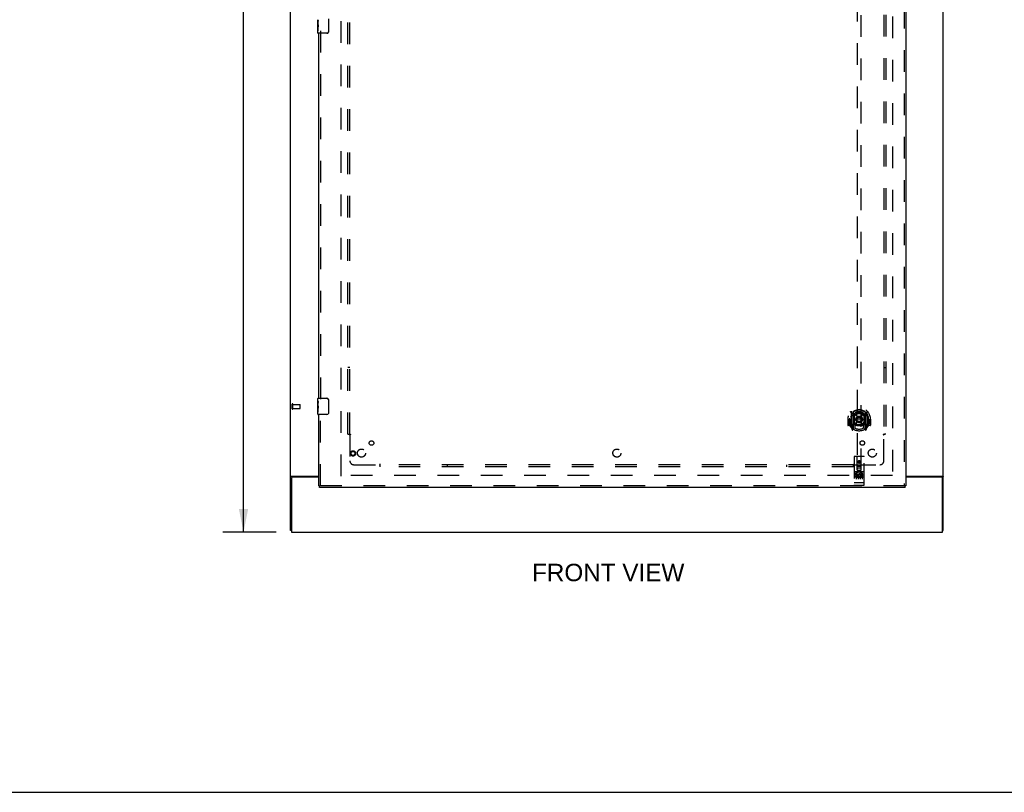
# Model space of a CAD drawing. Header units: inches. Extents: x 0 to 243, y 0 to 157.
# Tile 7 of 115: x 61 to 121, y 0 to 48. Entities that reach past the tile are written whole.
import ezdxf

# ---------------------------------------------------------------- set-up
doc = ezdxf.new("R2010")
doc.units = ezdxf.units.IN
doc.header["$LTSCALE"] = 13.357143
doc.header["$MEASUREMENT"] = 0
doc.linetypes.add('HIDDEN', pattern=[0.2, 0.1, -0.1])
doc.layers.get('0').update_dxf_attribs({"linetype": 'CONTINUOUS'})
for name, color, linetype in [('DEFAULT_2', 8, 'HIDDEN'), ('DIMENSIONS', 7, 'CONTINUOUS'), ('DOOR_ASSEMBLY', 7, 'CONTINUOUS'), ('SUBPANEL', 7, 'CONTINUOUS')]:
    doc.layers.add(name, color=color, linetype=linetype)
doc.styles.get("Standard").update_dxf_attribs({"font": 'arial.ttf'})
doc.dimstyles.new('DIMSTYLE_1', dxfattribs={"dimtxt": 1.071429, "dimasz": 1.428571, "dimexe": 0.09, "dimexo": 0.07, "dimgap": 0.0375, "dimtad": 0, "dimtih": 1, "dimtoh": 1, "dimzin": 4, "dimdsep": 46, "dimtxsty": 'Standard', "dimblk": '_FILLED', "dimblk1": '_FILLED', "dimblk2": '_FILLED', "dimcen": 0.09, "dimadec": 3, "dimazin": 1, "dimtfac": 1, "dimtdec": 3, "dimtofl": 0, "dimtmove": 0, "dimatfit": 3, "dimldrblk": '_FILLED', "dimfxl": 0, "dimtolj": 1, "dimtzin": 4, "dimarcsym": 0})

# ---------------------------------------------------------------- blocks, each defined once
blk = doc.blocks.new('_FILLED')
at = {"color": 0, "linetype": 'ByBlock'}
blk.add_solid([(0, 0), (-1, 0.2), (-1, -0.2)], dxfattribs=at)
blk = doc.blocks.new('*D10')
at = {"layer": 'DIMENSIONS', "color": 2, "linetype": 'Continuous'}
for p, q in [((76.526, 102.035), (73.232, 102.035)), ((74.518, 102.035), (74.518, 60.106)), ((74.518, 16.035), (74.518, 57.963)), ((76.526, 16.035), (73.232, 16.035))]:
    blk.add_line(p, q, dxfattribs=at)
at = {"layer": 'DIMENSIONS', "color": 2, "linetype": 'Continuous', "xscale": 1.4285714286, "yscale": 1.4285714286, "zscale": 1.4285714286}
for p, rotation in [((74.518, 102.035), 90), ((74.518, 16.035), 270)]:
    blk.add_blockref('_FILLED', p, dxfattribs=dict(at, rotation=rotation))
at = {"layer": 'DIMENSIONS', "color": 2, "linetype": 'Continuous', "insert": (74.518, 59.571), "char_height": 1.0714, "width": 3.74403, "attachment_point": 2, "line_spacing_factor": 0.9}
blk.add_mtext('86.00', dxfattribs=at)

msp = doc.modelspace()

# ---------------------------------------------------------------- linework, layer by layer
at = {"color": 3, "linetype": 'Continuous'}
for p, q in [((77.414, 16.139), (77.414, 101.931)), ((117.664, 16.139), (117.664, 101.931)), ((77.484, 19.483), (79.164, 19.483)), ((79.164, 19.431), (77.526, 19.431)), ((115.352, 19.483), (117.595, 19.483)), ((117.552, 19.431), (115.352, 19.431)), ((77.466, 19.371), (77.466, 16.035)), ((117.612, 16.035), (117.612, 19.371)), ((77.466, 16.035), (117.612, 16.035))]:
    msp.add_line(p, q, dxfattribs=at)
at = {"color": 7, "linetype": 'Continuous'}
for p, q in [((77.466, 16.139), (77.414, 16.139)), ((117.612, 16.139), (117.664, 16.139)), ((0, 0), (242.857, 0))]:
    msp.add_line(p, q, dxfattribs=at)
at = {"color": 3, "linetype": 'Continuous'}
for points in [[(77.45, 19.468), (77.446, 19.467), (77.442, 19.466), (77.438, 19.464), (77.435, 19.463), (77.432, 19.461), (77.429, 19.46), (77.426, 19.458), (77.424, 19.457), (77.421, 19.455), (77.419, 19.453), (77.418, 19.452), (77.417, 19.45), (77.416, 19.448), (77.415, 19.446), (77.415, 19.444), (77.414, 19.442)], [(77.484, 19.483), (77.482, 19.481), (77.48, 19.48), (77.477, 19.478), (77.474, 19.477), (77.47, 19.475), (77.466, 19.474), (77.462, 19.472), (77.458, 19.471), (77.45, 19.468)], [(117.595, 19.483), (117.597, 19.481), (117.599, 19.48), (117.602, 19.478), (117.605, 19.477), (117.609, 19.475), (117.613, 19.474), (117.617, 19.472), (117.621, 19.471)], [(117.621, 19.471), (117.629, 19.468), (117.633, 19.467), (117.637, 19.466), (117.64, 19.464), (117.644, 19.463), (117.647, 19.461), (117.65, 19.46), (117.652, 19.458), (117.655, 19.457), (117.657, 19.455), (117.659, 19.453), (117.661, 19.452), (117.662, 19.45), (117.663, 19.448), (117.664, 19.446), (117.664, 19.444), (117.664, 19.442)]]:
    msp.add_lwpolyline(points, dxfattribs=at)
for centre, start, end in [((77.526, 19.371), 90, 180), ((117.552, 19.371), 0, 90)]:
    msp.add_arc(centre, 0.06, start, end, dxfattribs=at)
at = {"layer": 'DEFAULT_2', "color": 8, "linetype": 'HIDDEN'}
for p, q in [((80.539, 19.483), (80.539, 98.587)), ((114.539, 98.587), (114.539, 19.483)), ((77.518, 23.643), (77.518, 23.927)), ((77.561, 23.643), (77.561, 23.927)), ((77.561, 23.909), (78.008, 23.909)), ((78.018, 23.671), (78.018, 23.899)), ((77.561, 23.661), (78.008, 23.661)), ((114.525, 19.535), (80.553, 19.535))]:
    msp.add_line(p, q, dxfattribs=at)
for centre, radius, start, end in [((77.54, 23.927), 0.0215, 360, 180), ((78.008, 23.899), 0.01, 360, 90), ((77.54, 23.643), 0.0215, 180, 0), ((78.008, 23.671), 0.01, 270, 0)]:
    msp.add_arc(centre, radius, start, end, dxfattribs=at)
at = {"layer": 'DOOR_ASSEMBLY', "color": 8, "linetype": 'HIDDEN'}
for p, q in [((115.248, 99.181), (115.248, 18.889)), ((112.352, 56.864), (112.352, 19.862)), ((112.602, 19.862), (112.602, 56.864)), ((79.268, 46.94), (79.268, 24.13)), ((79.268, 18.889), (79.268, 23.44)), ((111.977, 23.49), (111.977, 22.523)), ((112.094, 23.436), (112.094, 22.42)), ((112.102, 23.411), (112.102, 22.408)), ((112.194, 22.688), (112.194, 23.319)), ((112.202, 23.372), (112.202, 23.269)), ((112.314, 23.346), (112.344, 23.006)), ((112.64, 23.346), (112.609, 23.006)), ((112.752, 23.269), (112.752, 23.372)), ((112.759, 23.319), (112.759, 22.688)), ((112.852, 23.411), (112.852, 22.408)), ((112.859, 23.436), (112.859, 22.42)), ((112.977, 22.523), (112.977, 23.49)), ((111.792, 23.006), (111.777, 23.006)), ((111.777, 23.006), (111.777, 22.633)), ((111.894, 22.618), (111.792, 22.618)), ((111.894, 23.006), (111.909, 23.006)), ((111.894, 23.006), (111.894, 22.618)), ((111.894, 22.618), (111.902, 22.633)), ((111.902, 23.053), (111.902, 23.056)), ((111.902, 22.595), (111.902, 23.053)), ((111.981, 22.512), (112.051, 22.337)), ((112.094, 22.677), (112.034, 22.677)), ((112.034, 22.677), (112.034, 22.527)), ((112.034, 22.527), (112.102, 22.527)), ((112.072, 22.581), (112.043, 22.535)), ((112.172, 22.358), (112.102, 22.467)), ((112.104, 22.64), (112.104, 22.433)), ((112.194, 22.678), (112.122, 22.678)), ((112.19, 22.66), (112.124, 22.66)), ((112.202, 22.708), (112.202, 22.455)), ((112.314, 22.662), (112.344, 23.006)), ((112.609, 23.006), (112.344, 23.006)), ((112.64, 22.662), (112.609, 23.006)), ((112.752, 22.455), (112.752, 22.708)), ((112.832, 22.678), (112.759, 22.678)), ((112.829, 22.66), (112.764, 22.66)), ((112.852, 22.467), (112.782, 22.358)), ((112.849, 22.433), (112.849, 22.64)), ((112.852, 22.527), (112.919, 22.527)), ((112.919, 22.677), (112.859, 22.677)), ((112.911, 22.535), (112.882, 22.581)), ((112.902, 22.337), (112.972, 22.512)), ((112.919, 22.527), (112.919, 22.677)), ((113.059, 23.006), (113.044, 23.006)), ((113.051, 22.633), (113.059, 22.618)), ((113.052, 23.053), (113.052, 23.056)), ((113.052, 22.595), (113.052, 23.053)), ((113.059, 23.006), (113.059, 22.618)), ((113.162, 22.618), (113.059, 22.618)), ((113.177, 23.006), (113.162, 23.006)), ((113.177, 23.006), (113.177, 22.633)), ((112.073, 22.417), (112.077, 22.414)), ((112.08, 22.339), (112.094, 22.42)), ((112.859, 22.42), (112.874, 22.339)), ((112.88, 22.416), (112.881, 22.417)), ((112.881, 22.417), (112.881, 22.417)), ((112.881, 22.417), (112.881, 22.417)), ((112.164, 20.672), (112.164, 18.947)), ((112.759, 20.702), (112.194, 20.702)), ((112.35, 19.862), (112.347, 20.672)), ((112.603, 19.862), (112.607, 20.672)), ((112.789, 18.947), (112.789, 20.672)), ((112.349, 20.112), (112.604, 20.112)), ((112.477, 20.435), (112.414, 20.399)), ((112.414, 20.399), (112.424, 20.393)), ((112.414, 20.399), (112.414, 20.327)), ((112.414, 20.327), (112.424, 20.332)), ((112.414, 20.327), (112.477, 20.29)), ((112.477, 20.423), (112.424, 20.393)), ((112.424, 20.393), (112.424, 20.332)), ((112.424, 20.332), (112.477, 20.302)), ((112.539, 20.399), (112.477, 20.435)), ((112.477, 20.435), (112.477, 20.423)), ((112.529, 20.393), (112.477, 20.423)), ((112.477, 20.302), (112.529, 20.332)), ((112.477, 20.29), (112.539, 20.327)), ((112.477, 20.29), (112.477, 20.302)), ((112.539, 20.399), (112.529, 20.393)), ((112.529, 20.332), (112.529, 20.393)), ((112.539, 20.327), (112.529, 20.332)), ((112.539, 20.327), (112.539, 20.399)), ((112.759, 19.745), (112.194, 19.745)), ((112.332, 19.623), (112.24, 19.623)), ((112.24, 19.623), (112.24, 19.581)), ((112.332, 19.581), (112.24, 19.581)), ((112.266, 19.729), (112.438, 19.729)), ((112.289, 19.614), (112.289, 19.308)), ((112.336, 19.537), (112.29, 19.537)), ((112.332, 19.496), (112.304, 19.496)), ((112.396, 19.453), (112.304, 19.453)), ((112.35, 19.862), (112.372, 19.862)), ((112.372, 19.862), (112.582, 19.862)), ((112.562, 19.987), (112.392, 19.987)), ((112.396, 19.453), (112.396, 19.41)), ((112.414, 19.614), (112.414, 19.308)), ((112.516, 19.729), (112.688, 19.729)), ((112.528, 19.458), (112.545, 19.419)), ((112.539, 19.614), (112.539, 19.308)), ((112.553, 19.588), (112.54, 19.569)), ((112.549, 19.613), (112.553, 19.611)), ((112.709, 19.623), (112.553, 19.623)), ((112.553, 19.623), (112.553, 19.611)), ((112.553, 19.588), (112.553, 19.41)), ((112.582, 19.862), (112.603, 19.862)), ((112.709, 19.581), (112.595, 19.581)), ((112.595, 19.581), (112.595, 19.537)), ((112.687, 19.537), (112.595, 19.537)), ((112.687, 19.495), (112.595, 19.495)), ((112.595, 19.495), (112.595, 19.453)), ((112.709, 19.453), (112.595, 19.453)), ((112.664, 19.614), (112.664, 19.308)), ((112.687, 19.537), (112.687, 19.495)), ((112.709, 19.623), (112.709, 19.581)), ((112.709, 19.453), (112.709, 19.41)), ((115.31, 18.889), (79.206, 18.889)), ((112.182, 19.076), (112.181, 19.076)), ((112.183, 19.076), (112.182, 19.076)), ((112.184, 19.076), (112.183, 19.076)), ((112.185, 19.076), (112.184, 19.076)), ((112.184, 19.076), (112.184, 19.076)), ((112.186, 19.076), (112.185, 19.076)), ((112.187, 19.076), (112.186, 19.076)), ((112.188, 19.076), (112.187, 19.076)), ((112.189, 19.075), (112.188, 19.076)), ((112.19, 19.075), (112.189, 19.075)), ((112.189, 19.075), (112.189, 19.075)), ((112.191, 19.075), (112.19, 19.075)), ((112.192, 19.075), (112.191, 19.075)), ((112.193, 19.075), (112.192, 19.075)), ((112.194, 19.075), (112.193, 19.075)), ((112.76, 19.075), (112.194, 19.075)), ((112.194, 19.075), (112.194, 19.075)), ((112.759, 18.917), (112.194, 18.917)), ((112.396, 19.41), (112.304, 19.41)), ((112.709, 19.41), (112.553, 19.41)), ((112.76, 19.075), (112.761, 19.075)), ((112.761, 19.075), (112.762, 19.075)), ((112.761, 19.075), (112.761, 19.075)), ((112.762, 19.075), (112.763, 19.075)), ((112.763, 19.075), (112.764, 19.075)), ((112.764, 19.075), (112.765, 19.075)), ((112.765, 19.075), (112.766, 19.076)), ((112.766, 19.076), (112.767, 19.076)), ((112.766, 19.076), (112.766, 19.076)), ((112.767, 19.076), (112.768, 19.076)), ((112.768, 19.076), (112.769, 19.076)), ((112.769, 19.076), (112.77, 19.076)), ((112.77, 19.076), (112.771, 19.076)), ((112.77, 19.076), (112.77, 19.076)), ((112.771, 19.076), (112.772, 19.076)), ((112.772, 19.076), (112.773, 19.076)), ((112.773, 19.076), (112.774, 19.076))]:
    msp.add_line(p, q, dxfattribs=at)
at = {"layer": 'DOOR_ASSEMBLY', "color": 3, "linetype": 'Continuous'}
for p, q in [((115.352, 99.181), (115.352, 18.889)), ((79.164, 24.285), (79.164, 46.785)), ((79.164, 18.889), (79.164, 23.285)), ((115.31, 18.785), (79.206, 18.785))]:
    msp.add_line(p, q, dxfattribs=at)
at = {"layer": 'DOOR_ASSEMBLY', "color": 7, "linetype": 'Continuous'}
for p, q in [((79.104, 47.366), (79.104, 47.623)), ((79.11, 47.568), (79.104, 47.568)), ((79.104, 47.4), (79.111, 47.4)), ((79.104, 46.8), (79.104, 47.364)), ((79.111, 47.4), (79.111, 47.536)), ((79.759, 47.685), (79.759, 46.885)), ((79.106, 47.337), (79.104, 47.337)), ((79.104, 47.205), (79.11, 47.205)), ((79.104, 47.169), (79.111, 47.169)), ((79.104, 47.107), (79.111, 47.107)), ((79.104, 46.939), (79.111, 46.939)), ((79.111, 46.939), (79.111, 47.169)), ((79.659, 46.785), (79.119, 46.785)), ((79.104, 24.124), (79.104, 24.27)), ((79.104, 23.866), (79.104, 24.123)), ((79.11, 24.068), (79.104, 24.068)), ((79.104, 23.9), (79.111, 23.9)), ((79.104, 23.3), (79.104, 23.864)), ((79.106, 23.837), (79.104, 23.837)), ((79.104, 23.705), (79.11, 23.705)), ((79.111, 23.9), (79.111, 24.036)), ((79.119, 24.285), (79.659, 24.285)), ((79.759, 24.185), (79.759, 23.385)), ((79.104, 23.669), (79.111, 23.669)), ((79.104, 23.607), (79.111, 23.607)), ((79.104, 23.439), (79.111, 23.439)), ((79.111, 23.439), (79.111, 23.669)), ((79.659, 23.285), (79.119, 23.285)), ((79.164, 18.889), (79.206, 18.889)), ((79.206, 18.785), (79.206, 18.889)), ((115.352, 18.889), (115.31, 18.889)), ((115.31, 18.785), (115.31, 18.889))]:
    msp.add_line(p, q, dxfattribs=at)
for points in [[(79.104, 47.624), (79.105, 47.62), (79.105, 47.616), (79.105, 47.61), (79.107, 47.597)], [(79.104, 47.366), (79.105, 47.358), (79.105, 47.349), (79.106, 47.339)], [(79.107, 47.597), (79.108, 47.59), (79.109, 47.581), (79.11, 47.573)], [(79.11, 47.573), (79.11, 47.564), (79.111, 47.555), (79.111, 47.546), (79.111, 47.536)], [(79.106, 47.339), (79.109, 47.305), (79.109, 47.293), (79.11, 47.281), (79.111, 47.268), (79.111, 47.256), (79.111, 47.243), (79.111, 47.23), (79.111, 47.217), (79.11, 47.205), (79.109, 47.192), (79.109, 47.18)], [(79.759, 46.885), (79.759, 46.879), (79.759, 46.872), (79.758, 46.866), (79.756, 46.86), (79.755, 46.854), (79.753, 46.849)], [(79.104, 24.124), (79.105, 24.12), (79.105, 24.116), (79.105, 24.11), (79.107, 24.097)], [(79.104, 23.866), (79.105, 23.858), (79.105, 23.849), (79.106, 23.839)], [(79.106, 23.839), (79.109, 23.805), (79.109, 23.793), (79.11, 23.781), (79.111, 23.768), (79.111, 23.756), (79.111, 23.743), (79.111, 23.73), (79.111, 23.717), (79.11, 23.705), (79.109, 23.692), (79.109, 23.68)], [(79.107, 24.097), (79.108, 24.09), (79.109, 24.081), (79.11, 24.073)], [(79.11, 24.073), (79.11, 24.064), (79.111, 24.055), (79.111, 24.046), (79.111, 24.036)], [(79.753, 24.221), (79.755, 24.215), (79.756, 24.209), (79.758, 24.203), (79.759, 24.197), (79.759, 24.191), (79.759, 24.185)], [(79.759, 23.385), (79.759, 23.379), (79.759, 23.372), (79.758, 23.366), (79.756, 23.36), (79.755, 23.354), (79.753, 23.349)]]:
    msp.add_lwpolyline(points, dxfattribs=at)
at = {"layer": 'DOOR_ASSEMBLY', "color": 8, "linetype": 'HIDDEN'}
for points in [[(111.931, 23.445), (111.932, 23.446), (111.933, 23.447), (111.934, 23.448), (111.934, 23.448), (111.935, 23.449), (111.936, 23.45), (111.936, 23.451), (111.937, 23.452), (111.938, 23.452), (111.939, 23.453), (111.94, 23.454), (111.94, 23.455), (111.941, 23.455), (111.942, 23.456), (111.943, 23.457), (111.943, 23.457), (111.944, 23.458), (111.945, 23.459), (111.946, 23.459), (111.947, 23.46), (111.948, 23.46), (111.949, 23.461), (111.949, 23.462), (111.95, 23.462), (111.951, 23.463), (111.952, 23.463), (111.953, 23.464), (111.954, 23.464), (111.955, 23.465), (111.956, 23.465), (111.956, 23.466), (111.957, 23.466), (111.958, 23.467), (111.959, 23.467)], [(112.023, 23.221), (112.021, 23.22), (112.02, 23.219), (112.018, 23.217), (112.016, 23.216), (112.015, 23.214), (112.013, 23.213), (112.011, 23.211), (112.01, 23.209), (112.008, 23.208), (112.006, 23.206), (112.004, 23.204), (112.002, 23.202), (112.001, 23.2), (111.999, 23.197), (111.997, 23.195), (111.995, 23.193), (111.993, 23.19), (111.99, 23.188), (111.988, 23.185), (111.986, 23.182), (111.984, 23.18), (111.982, 23.177), (111.979, 23.174), (111.977, 23.17), (111.975, 23.167), (111.972, 23.164), (111.97, 23.16), (111.967, 23.156), (111.965, 23.152), (111.962, 23.148), (111.959, 23.144), (111.956, 23.14), (111.953, 23.135), (111.951, 23.13), (111.947, 23.125), (111.944, 23.12)], [(112.289, 23.363), (112.294, 23.365), (112.3, 23.366), (112.305, 23.367), (112.311, 23.369), (112.316, 23.37), (112.321, 23.371), (112.327, 23.373), (112.332, 23.374), (112.338, 23.375), (112.343, 23.376), (112.349, 23.377), (112.354, 23.378), (112.36, 23.379), (112.365, 23.38), (112.371, 23.381), (112.376, 23.382), (112.382, 23.382), (112.388, 23.383), (112.393, 23.384), (112.399, 23.384), (112.404, 23.385), (112.41, 23.386), (112.415, 23.386), (112.421, 23.387), (112.427, 23.387), (112.432, 23.387), (112.438, 23.388), (112.443, 23.388), (112.449, 23.388), (112.454, 23.388), (112.46, 23.389), (112.466, 23.389), (112.471, 23.389), (112.477, 23.389), (112.482, 23.389), (112.488, 23.389), (112.494, 23.389), (112.499, 23.388), (112.505, 23.388), (112.51, 23.388), (112.516, 23.388), (112.522, 23.387), (112.527, 23.387), (112.533, 23.387), (112.538, 23.386), (112.544, 23.386), (112.549, 23.385), (112.555, 23.384), (112.561, 23.384), (112.566, 23.383), (112.572, 23.382), (112.577, 23.382), (112.583, 23.381), (112.588, 23.38), (112.594, 23.379), (112.599, 23.378), (112.605, 23.377), (112.61, 23.376), (112.616, 23.375), (112.621, 23.374), (112.627, 23.373), (112.632, 23.371), (112.638, 23.37), (112.643, 23.369), (112.649, 23.367), (112.654, 23.366), (112.659, 23.365), (112.665, 23.363)], [(113.009, 23.12), (113.006, 23.125), (113.003, 23.13), (113, 23.135), (112.997, 23.14), (112.995, 23.144), (112.992, 23.148), (112.989, 23.152), (112.987, 23.156), (112.984, 23.16), (112.982, 23.163), (112.979, 23.167), (112.977, 23.17), (112.974, 23.173), (112.972, 23.177), (112.97, 23.18), (112.968, 23.182), (112.965, 23.185), (112.963, 23.188), (112.961, 23.19), (112.959, 23.193), (112.957, 23.195), (112.955, 23.197), (112.953, 23.2), (112.951, 23.202), (112.949, 23.204), (112.948, 23.206), (112.946, 23.208), (112.944, 23.209), (112.942, 23.211), (112.941, 23.213), (112.939, 23.214), (112.937, 23.216), (112.936, 23.217), (112.934, 23.219), (112.933, 23.22), (112.931, 23.221)], [(112.994, 23.467), (112.995, 23.467), (112.996, 23.466), (112.997, 23.466), (112.998, 23.465), (112.999, 23.465), (113, 23.464), (113.001, 23.464), (113.002, 23.463), (113.003, 23.463), (113.004, 23.462), (113.004, 23.462), (113.005, 23.461), (113.006, 23.46), (113.007, 23.46), (113.008, 23.459), (113.009, 23.459), (113.009, 23.458), (113.01, 23.457), (113.011, 23.457), (113.012, 23.456), (113.013, 23.455), (113.013, 23.455), (113.014, 23.454), (113.015, 23.453), (113.016, 23.452), (113.017, 23.452), (113.017, 23.451), (113.018, 23.45), (113.019, 23.449), (113.019, 23.448), (113.02, 23.448), (113.021, 23.447), (113.022, 23.446), (113.022, 23.445)], [(111.959, 22.546), (111.958, 22.546), (111.957, 22.547), (111.956, 22.547), (111.956, 22.547), (111.955, 22.548), (111.954, 22.548), (111.953, 22.549), (111.952, 22.549), (111.951, 22.55), (111.95, 22.551), (111.949, 22.551), (111.949, 22.552), (111.948, 22.552), (111.947, 22.553), (111.946, 22.553), (111.945, 22.554), (111.944, 22.555), (111.943, 22.555), (111.943, 22.556), (111.942, 22.557), (111.941, 22.557), (111.94, 22.558), (111.94, 22.559), (111.939, 22.56), (111.938, 22.56), (111.937, 22.561), (111.936, 22.562), (111.936, 22.563), (111.935, 22.563), (111.934, 22.564), (111.934, 22.565), (111.933, 22.566), (111.932, 22.567), (111.931, 22.568)], [(113.022, 22.568), (113.022, 22.567), (113.021, 22.566), (113.02, 22.565), (113.019, 22.564), (113.019, 22.563), (113.018, 22.563), (113.017, 22.562), (113.017, 22.561), (113.016, 22.56), (113.015, 22.56), (113.014, 22.559), (113.013, 22.558), (113.013, 22.557), (113.012, 22.557), (113.011, 22.556), (113.01, 22.555), (113.009, 22.555), (113.009, 22.554), (113.008, 22.553), (113.007, 22.553), (113.006, 22.552), (113.005, 22.552), (113.004, 22.551), (113.004, 22.551), (113.003, 22.55), (113.002, 22.549), (113.001, 22.549), (113, 22.548), (112.999, 22.548), (112.998, 22.547), (112.997, 22.547), (112.996, 22.547), (112.995, 22.546), (112.994, 22.546)], [(112.259, 19.728), (112.259, 19.728), (112.26, 19.728), (112.26, 19.728), (112.26, 19.728), (112.26, 19.728), (112.26, 19.728), (112.26, 19.728), (112.26, 19.728), (112.26, 19.729), (112.26, 19.729), (112.26, 19.729), (112.261, 19.729), (112.261, 19.729), (112.261, 19.729), (112.261, 19.729), (112.261, 19.729), (112.261, 19.729), (112.261, 19.729), (112.261, 19.729), (112.261, 19.729), (112.262, 19.729), (112.262, 19.729), (112.262, 19.729), (112.262, 19.729), (112.262, 19.729), (112.262, 19.729), (112.262, 19.729), (112.263, 19.729), (112.263, 19.729), (112.263, 19.729), (112.263, 19.729), (112.263, 19.729), (112.263, 19.729), (112.264, 19.729), (112.264, 19.729), (112.264, 19.729), (112.264, 19.729), (112.264, 19.729), (112.265, 19.729), (112.265, 19.729), (112.265, 19.729), (112.265, 19.729), (112.265, 19.729), (112.266, 19.729), (112.266, 19.729)], [(112.438, 19.729), (112.438, 19.729), (112.438, 19.729), (112.438, 19.729), (112.439, 19.729), (112.439, 19.729), (112.439, 19.729), (112.439, 19.729), (112.439, 19.729), (112.44, 19.729), (112.44, 19.729), (112.44, 19.729), (112.44, 19.729), (112.44, 19.729), (112.44, 19.729), (112.441, 19.729), (112.441, 19.729), (112.441, 19.729), (112.441, 19.729), (112.441, 19.729), (112.441, 19.729), (112.442, 19.729), (112.442, 19.729), (112.442, 19.729), (112.442, 19.729), (112.442, 19.729), (112.442, 19.729), (112.442, 19.729), (112.442, 19.729), (112.443, 19.729), (112.443, 19.729), (112.443, 19.729), (112.443, 19.729), (112.443, 19.729), (112.443, 19.729), (112.443, 19.729), (112.443, 19.729), (112.444, 19.729), (112.444, 19.728), (112.444, 19.728), (112.444, 19.728), (112.444, 19.728), (112.444, 19.728), (112.444, 19.728), (112.444, 19.728), (112.444, 19.728), (112.444, 19.728)], [(112.509, 19.728), (112.509, 19.728), (112.51, 19.728), (112.51, 19.728), (112.51, 19.728), (112.51, 19.728), (112.51, 19.728), (112.51, 19.728), (112.51, 19.728), (112.51, 19.729), (112.51, 19.729), (112.51, 19.729), (112.511, 19.729), (112.511, 19.729), (112.511, 19.729), (112.511, 19.729), (112.511, 19.729), (112.511, 19.729), (112.511, 19.729), (112.511, 19.729), (112.512, 19.729), (112.512, 19.729), (112.512, 19.729), (112.512, 19.729), (112.512, 19.729), (112.512, 19.729), (112.512, 19.729), (112.512, 19.729), (112.513, 19.729), (112.513, 19.729), (112.513, 19.729), (112.513, 19.729), (112.513, 19.729), (112.513, 19.729), (112.514, 19.729), (112.514, 19.729), (112.514, 19.729), (112.514, 19.729), (112.514, 19.729), (112.515, 19.729), (112.515, 19.729), (112.515, 19.729), (112.515, 19.729), (112.515, 19.729), (112.516, 19.729), (112.516, 19.729)], [(112.688, 19.729), (112.688, 19.729), (112.688, 19.729), (112.688, 19.729), (112.689, 19.729), (112.689, 19.729), (112.689, 19.729), (112.689, 19.729), (112.689, 19.729), (112.69, 19.729), (112.69, 19.729), (112.69, 19.729), (112.69, 19.729), (112.69, 19.729), (112.69, 19.729), (112.691, 19.729), (112.691, 19.729), (112.691, 19.729), (112.691, 19.729), (112.691, 19.729), (112.691, 19.729), (112.692, 19.729), (112.692, 19.729), (112.692, 19.729), (112.692, 19.729), (112.692, 19.729), (112.692, 19.729), (112.692, 19.729), (112.692, 19.729), (112.693, 19.729), (112.693, 19.729), (112.693, 19.729), (112.693, 19.729), (112.693, 19.729), (112.693, 19.729), (112.693, 19.729), (112.693, 19.729), (112.694, 19.729), (112.694, 19.728), (112.694, 19.728), (112.694, 19.728), (112.694, 19.728), (112.694, 19.728), (112.694, 19.728), (112.694, 19.728), (112.694, 19.728), (112.694, 19.728)], [(112.181, 19.076), (112.181, 19.076), (112.18, 19.076), (112.18, 19.076), (112.179, 19.076), (112.179, 19.076), (112.179, 19.076), (112.178, 19.076), (112.178, 19.077), (112.178, 19.077), (112.177, 19.077), (112.177, 19.077), (112.177, 19.077), (112.176, 19.077), (112.176, 19.077), (112.176, 19.077), (112.175, 19.077), (112.175, 19.077), (112.175, 19.077), (112.174, 19.077), (112.174, 19.077), (112.174, 19.077), (112.173, 19.077), (112.173, 19.078), (112.173, 19.078), (112.173, 19.078), (112.172, 19.078), (112.172, 19.078), (112.172, 19.078), (112.171, 19.078), (112.171, 19.078), (112.171, 19.078), (112.171, 19.078), (112.17, 19.078), (112.17, 19.078), (112.17, 19.078), (112.17, 19.079), (112.169, 19.079), (112.169, 19.079), (112.169, 19.079), (112.169, 19.079), (112.169, 19.079), (112.168, 19.079), (112.168, 19.079), (112.168, 19.079), (112.168, 19.079), (112.168, 19.079), (112.167, 19.08), (112.167, 19.08), (112.167, 19.08), (112.167, 19.08), (112.167, 19.08), (112.166, 19.08), (112.166, 19.08), (112.166, 19.08), (112.166, 19.08), (112.166, 19.08), (112.166, 19.081), (112.166, 19.081), (112.166, 19.081), (112.165, 19.081), (112.165, 19.081), (112.165, 19.081), (112.165, 19.081), (112.165, 19.081), (112.165, 19.081), (112.165, 19.081), (112.165, 19.082), (112.165, 19.082), (112.165, 19.082), (112.165, 19.082), (112.165, 19.082), (112.165, 19.082), (112.164, 19.082), (112.164, 19.082), (112.164, 19.082), (112.164, 19.082), (112.164, 19.083), (112.164, 19.083), (112.164, 19.083)], [(112.774, 19.076), (112.774, 19.076), (112.774, 19.076), (112.775, 19.076), (112.775, 19.076), (112.775, 19.076), (112.776, 19.077), (112.776, 19.077), (112.776, 19.077), (112.777, 19.077), (112.777, 19.077), (112.777, 19.077), (112.778, 19.077), (112.778, 19.077), (112.778, 19.077), (112.779, 19.077), (112.779, 19.077), (112.779, 19.077), (112.78, 19.077), (112.78, 19.077), (112.78, 19.077), (112.781, 19.078), (112.781, 19.078), (112.781, 19.078), (112.781, 19.078), (112.782, 19.078), (112.782, 19.078), (112.782, 19.078), (112.783, 19.078), (112.783, 19.078), (112.783, 19.078), (112.783, 19.078), (112.784, 19.078), (112.784, 19.078), (112.784, 19.079), (112.784, 19.079), (112.785, 19.079), (112.785, 19.079), (112.785, 19.079), (112.785, 19.079), (112.785, 19.079), (112.786, 19.079), (112.786, 19.079), (112.786, 19.079), (112.786, 19.079), (112.786, 19.08), (112.787, 19.08), (112.787, 19.08), (112.787, 19.08), (112.787, 19.08), (112.787, 19.08), (112.787, 19.08), (112.788, 19.08), (112.788, 19.08), (112.788, 19.08), (112.788, 19.081), (112.788, 19.081), (112.788, 19.081), (112.788, 19.081), (112.788, 19.081), (112.789, 19.081), (112.789, 19.081), (112.789, 19.081), (112.789, 19.081), (112.789, 19.081), (112.789, 19.082), (112.789, 19.082), (112.789, 19.082), (112.789, 19.082), (112.789, 19.082), (112.789, 19.082), (112.789, 19.082), (112.789, 19.082), (112.789, 19.082), (112.789, 19.082), (112.789, 19.083), (112.789, 19.083), (112.789, 19.083)]]:
    msp.add_lwpolyline(points, dxfattribs=at)
for centre, radius in [((112.477, 22.988), 0.35), ((112.477, 22.988), 0.335), ((112.477, 22.988), 0.205), ((112.477, 22.988), 0.133), ((81.268, 20.889), 0.164), ((81.268, 20.889), 0.124), ((112.477, 20.362), 0.085), ((112.477, 20.362), 0.0845)]:
    msp.add_circle(centre, radius, dxfattribs=at)
at = {"layer": 'DOOR_ASSEMBLY', "color": 7, "linetype": 'Continuous'}
for centre, radius, start, end in [((79.119, 46.8), 0.015, 180, 270), ((79.659, 46.885), 0.1, 270, 338.79459), ((79.119, 24.27), 0.015, 90, 180), ((79.659, 24.185), 0.1, 21.19986, 90), ((79.119, 23.3), 0.015, 180, 270), ((79.659, 23.385), 0.1, 270, 338.79459)]:
    msp.add_arc(centre, radius, start, end, dxfattribs=at)
at = {"layer": 'DOOR_ASSEMBLY', "color": 8, "linetype": 'HIDDEN'}
for centre, radius, start, end in [((112.477, 23.006), 0.7, 305.51263, 234.48737), ((112.477, 23.004), 0.583, 0.24643, 179.75357), ((112.477, 22.978), 0.58, 7.66218, 172.33782), ((111.992, 23.49), 0.015, 135.07479, 180), ((112.477, 22.689), 0.7, 49.52902, 130.47098), ((112.109, 23.436), 0.015, 130.35871, 180), ((112.122, 23.411), 0.02, 129.33785, 179.99835), ((112.209, 23.319), 0.015, 112.9863, 180), ((112.477, 22.978), 0.48, 55.04613, 124.95387), ((112.232, 23.269), 0.03, 180, 311.12608), ((112.477, 22.988), 0.343, 48.87392, 131.12608), ((112.294, 23.344), 0.02, 5.07961, 105.57516), ((112.659, 23.344), 0.02, 74.42484, 174.92039), ((112.722, 23.269), 0.03, 228.87392, 360), ((112.744, 23.319), 0.015, 0, 67.0137), ((112.832, 23.411), 0.02, 0, 50.65944), ((112.844, 23.436), 0.015, 0, 49.64129), ((112.962, 23.49), 0.015, 0, 44.92521), ((111.792, 22.633), 0.015, 180, 270), ((112.477, 23.006), 0.685, 180, 213.01149), ((111.922, 23.053), 0.02, 172.33782, 180), ((111.922, 22.595), 0.02, 180, 215.29614), ((112.477, 22.988), 0.7, 215.29614, 324.70386), ((111.992, 22.523), 0.015, 180, 224.92521), ((112.047, 22.532), 0.005, 147.32076, 270), ((112.477, 23.319), 0.7, 233.23192, 306.76808), ((111.914, 22.682), 0.188, 327.32076, 360), ((112.122, 22.658), 0.02, 90, 180), ((112.124, 22.64), 0.02, 90, 180), ((112.19, 22.64), 0.02, 66.53604, 90), ((112.209, 22.688), 0.015, 180, 247.0137), ((112.477, 23.301), 0.7, 246.53604, 293.46396), ((112.232, 22.708), 0.03, 48.87392, 180), ((112.477, 22.988), 0.343, 228.87392, 311.12608), ((112.294, 22.664), 0.02, 254.3869, 354.92039), ((112.66, 22.664), 0.02, 185.07961, 285.6131), ((112.722, 22.708), 0.03, 0, 131.12608), ((112.744, 22.688), 0.015, 292.9863, 360), ((112.764, 22.64), 0.02, 90, 113.46396), ((112.829, 22.64), 0.02, 0, 90), ((112.832, 22.658), 0.02, 0, 90), ((113.04, 22.682), 0.188, 180, 212.67924), ((112.907, 22.532), 0.005, 270, 32.67924), ((112.962, 22.523), 0.015, 315.07479, 360), ((113.032, 22.595), 0.02, 324.70386, 360), ((112.477, 23.006), 0.685, 326.98851, 360), ((113.032, 23.053), 0.02, 0, 7.66218), ((113.162, 22.633), 0.015, 270, 360), ((112.065, 22.342), 0.015, 201.80415, 350), ((112.082, 22.453), 0.02, 234.48737, 360), ((112.084, 22.433), 0.02, 234.74574, 360), ((112.122, 22.408), 0.02, 180, 238.52955), ((112.477, 22.988), 0.6, 242.72039, 297.27961), ((112.832, 22.408), 0.02, 301.4688, 359.99919), ((112.869, 22.433), 0.02, 180, 305.25426), ((112.872, 22.453), 0.02, 180, 305.51263), ((112.888, 22.342), 0.015, 190, 338.19585), ((112.194, 20.672), 0.03, 90, 180), ((112.317, 20.672), 0.03, 0, 90), ((112.637, 20.672), 0.03, 90, 180), ((112.759, 20.672), 0.03, 0, 90), ((112.194, 19.775), 0.03, 180, 270), ((112.304, 19.475), 0.0644, 102.29948, 270.07752), ((112.304, 19.475), 0.0219, 89.90115, 270), ((112.332, 19.56), 0.0635, 270, 90), ((112.332, 19.559), 0.0219, 280.307, 90), ((112.392, 19.947), 0.04, 90, 180), ((112.392, 19.902), 0.04, 180, 270), ((112.503, 19.517), 0.107, 64.26362, 293.40274), ((112.503, 19.517), 0.0639, 54.88948, 293.40261), ((112.562, 19.947), 0.04, 0, 90), ((112.562, 19.902), 0.04, 270, 360), ((112.759, 19.775), 0.03, 270, 360), ((112.194, 18.947), 0.03, 180, 270), ((112.759, 18.947), 0.03, 270, 360)]:
    msp.add_arc(centre, radius, start, end, dxfattribs=at)
at = {"layer": 'DOOR_ASSEMBLY', "color": 7, "linetype": 'Continuous'}
for centre, start_param, end_param in [((79.367, 47.201), -3.141593, -2.961605), ((79.367, 23.701), 3.141593, 3.321581)]:
    msp.add_ellipse(centre, major_axis=(0.263, 0), ratio=0.432808, start_param=start_param, end_param=end_param, dxfattribs=at)
at = {"layer": 'SUBPANEL', "color": 8, "linetype": 'HIDDEN'}
for p, q in [((80.946, 22.066), (80.946, 96.004)), ((81.071, 22.066), (81.071, 96.004)), ((114.008, 96.004), (114.008, 22.066)), ((114.133, 96.004), (114.133, 22.066)), ((81.071, 26.191), (80.946, 26.191)), ((114.008, 26.191), (114.133, 26.191)), ((80.946, 22.066), (81.032, 22.066)), ((81.032, 22.066), (81.111, 22.066)), ((81.052, 22.049), (81.058, 22.043)), ((81.071, 22.031), (81.071, 20.441)), ((113.967, 22.066), (114.047, 22.066)), ((114.008, 20.441), (114.008, 22.031)), ((114.133, 22.066), (114.047, 22.066)), ((81.321, 20.191), (82.91, 20.191)), ((82.946, 20.153), (82.946, 20.232)), ((112.133, 20.191), (82.946, 20.191)), ((82.946, 20.066), (82.946, 20.153)), ((112.133, 20.066), (82.946, 20.066)), ((87.071, 20.191), (87.071, 20.066)), ((108.008, 20.191), (108.008, 20.066)), ((112.133, 20.153), (112.133, 20.232)), ((112.133, 20.066), (112.133, 20.153)), ((112.15, 20.172), (112.157, 20.179)), ((112.168, 20.191), (113.758, 20.191))]:
    msp.add_line(p, q, dxfattribs=at)
for points in [[(81.032, 22.066), (81.034, 22.065), (81.036, 22.063), (81.038, 22.061), (81.04, 22.06), (81.042, 22.058), (81.044, 22.057), (81.046, 22.055), (81.047, 22.054), (81.049, 22.052), (81.05, 22.051), (81.052, 22.049)], [(81.058, 22.043), (81.06, 22.041), (81.062, 22.039), (81.064, 22.037), (81.066, 22.035), (81.067, 22.034), (81.069, 22.032), (81.071, 22.031)], [(81.09, 22.044), (81.085, 22.041), (81.083, 22.04), (81.081, 22.038), (81.078, 22.037), (81.076, 22.035), (81.074, 22.034), (81.072, 22.032), (81.071, 22.031)], [(81.111, 22.066), (81.111, 22.064), (81.11, 22.063), (81.109, 22.061), (81.108, 22.059), (81.107, 22.058), (81.106, 22.056), (81.105, 22.055), (81.103, 22.053), (81.102, 22.052), (81.1, 22.05), (81.098, 22.049), (81.096, 22.048), (81.094, 22.046), (81.092, 22.045), (81.09, 22.044)], [(113.967, 22.066), (113.968, 22.064), (113.969, 22.063), (113.97, 22.061), (113.97, 22.059), (113.972, 22.058), (113.973, 22.056), (113.974, 22.055), (113.976, 22.053), (113.977, 22.052), (113.979, 22.05), (113.981, 22.049), (113.983, 22.048), (113.985, 22.046), (113.987, 22.045), (113.989, 22.044), (113.993, 22.041)], [(113.993, 22.041), (113.996, 22.04), (113.998, 22.038), (114, 22.037), (114.003, 22.035), (114.005, 22.034), (114.006, 22.032), (114.008, 22.031)], [(114.027, 22.049), (114.02, 22.043), (114.019, 22.041), (114.017, 22.039), (114.015, 22.037), (114.013, 22.035), (114.011, 22.034), (114.01, 22.032), (114.008, 22.031)], [(114.047, 22.066), (114.044, 22.065), (114.042, 22.063), (114.04, 22.061), (114.038, 22.06), (114.036, 22.058), (114.035, 22.057), (114.033, 22.055), (114.031, 22.054), (114.03, 22.052), (114.028, 22.051), (114.027, 22.049)], [(82.92, 20.206), (82.919, 20.203), (82.918, 20.201), (82.916, 20.199), (82.915, 20.197), (82.913, 20.195), (82.912, 20.193), (82.91, 20.191)], [(82.929, 20.172), (82.922, 20.179), (82.92, 20.181), (82.918, 20.183), (82.917, 20.184), (82.915, 20.186), (82.913, 20.188), (82.912, 20.19), (82.91, 20.191)], [(82.946, 20.232), (82.944, 20.231), (82.942, 20.231), (82.94, 20.23), (82.939, 20.229), (82.937, 20.228), (82.936, 20.226), (82.934, 20.225), (82.933, 20.224), (82.931, 20.222), (82.93, 20.22), (82.929, 20.219), (82.927, 20.217), (82.926, 20.215), (82.925, 20.213), (82.923, 20.21), (82.92, 20.206)], [(82.946, 20.153), (82.944, 20.155), (82.942, 20.157), (82.941, 20.159), (82.939, 20.161), (82.938, 20.163), (82.936, 20.165), (82.935, 20.166), (82.933, 20.168), (82.932, 20.169), (82.93, 20.171), (82.929, 20.172)], [(112.133, 20.232), (112.135, 20.231), (112.137, 20.231), (112.138, 20.23), (112.14, 20.229), (112.141, 20.228), (112.143, 20.226), (112.145, 20.225), (112.146, 20.224), (112.147, 20.222), (112.149, 20.22), (112.15, 20.219), (112.152, 20.217), (112.153, 20.215), (112.154, 20.213), (112.156, 20.21)], [(112.133, 20.153), (112.135, 20.155), (112.136, 20.157), (112.138, 20.159), (112.139, 20.161), (112.141, 20.163), (112.143, 20.165), (112.144, 20.166), (112.146, 20.168), (112.147, 20.169), (112.149, 20.171), (112.15, 20.172)], [(112.156, 20.21), (112.158, 20.206), (112.16, 20.203), (112.161, 20.201), (112.163, 20.199), (112.164, 20.197), (112.166, 20.195), (112.167, 20.193), (112.168, 20.191)], [(112.157, 20.179), (112.159, 20.181), (112.16, 20.183), (112.162, 20.184), (112.164, 20.186), (112.166, 20.188), (112.167, 20.19), (112.168, 20.191)]]:
    msp.add_lwpolyline(points, dxfattribs=at)
for centre, radius in [((82.408, 21.529), 0.141), ((112.671, 21.529), 0.141), ((81.789, 20.91), 0.25), ((97.539, 20.91), 0.25), ((113.289, 20.91), 0.25)]:
    msp.add_circle(centre, radius, dxfattribs=at)
for centre, start, end in [((81.321, 20.441), 180, 270), ((113.758, 20.441), 270, 360)]:
    msp.add_arc(centre, 0.25, start, end, dxfattribs=at)

# ---------------------------------------------------------------- texts
at = {"layer": 'DIMENSIONS', "color": 2, "linetype": 'Continuous', "insert": (97.002, 14.085), "char_height": 1.0714, "width": 9.376, "attachment_point": 2, "line_spacing_factor": 0.9}
msp.add_mtext('FRONT VIEW', dxfattribs=at)

# ---------------------------------------------------------------- dimensions: what is measured, and where the dimension line sits
at = {"layer": 'DIMENSIONS', "color": 2, "linetype": 'Continuous'}
dim = msp.add_linear_dim(base=(74.518, 16.035), p1=(76.596, 102.035), p2=(76.596, 16.035), angle=270, dimstyle='DIMSTYLE_1', dxfattribs=at)
dim.commit()
dim.dimension.update_dxf_attribs({"geometry": '*D10', "text_midpoint": (74.512, 59.029), "dimtype": 160})

doc.saveas('drawing.dxf')
